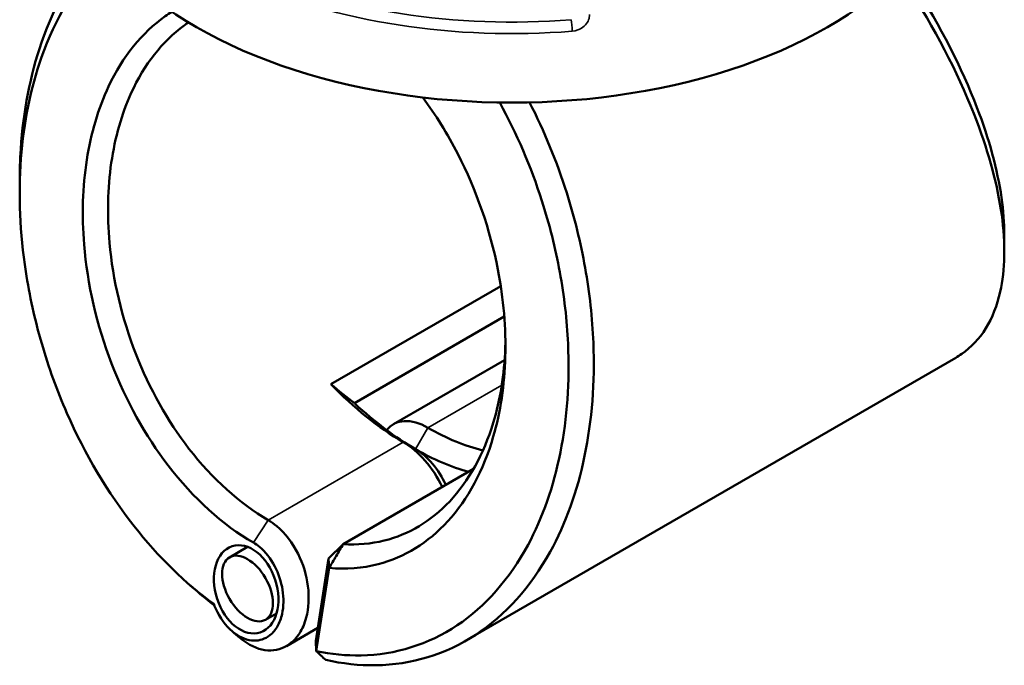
# Model space of a CAD drawing. Header units: millimetres. Extents: x 0 to 926, y 0 to 950.
# Tile 14 of 16: x 671 to 783, y 732 to 806. Entities that reach past the tile are written whole.
import ezdxf

# ---------------------------------------------------------------- set-up
doc = ezdxf.new("R2010")
doc.units = ezdxf.units.MM
doc.layers.add('Visible (ANSI)', color=7, linetype='Continuous', lineweight=50)
doc.layers.add('Visible Narrow (ANSI)', color=7, linetype='Continuous', lineweight=35)

msp = doc.modelspace()

# ---------------------------------------------------------------- linework, layer by layer
at = {"layer": 'Visible (ANSI)'}
for p, q in [((725.453, 775.44), (706.054, 764.24)), ((708.732, 762.061), (725.858, 771.949)), ((777.424, 767.256), (721.558, 735.002)), ((725.891, 766.998), (713.187, 759.663)), ((707.463, 745.98), (722.352, 754.577)), ((705.784, 744.356), (707.463, 745.98)), ((696.54, 745.664), (694.478, 744.474)), ((705.784, 744.356), (704.325, 734.944)), ((705.843, 743.262), (705.784, 744.356)), ((704.371, 733.768), (705.843, 743.262)), ((699.842, 738.079), (698.588, 737.355)), ((704.552, 736.411), (700.98, 734.348)), ((704.325, 734.944), (704.371, 733.768))]:
    msp.add_line(p, q, dxfattribs=at)
for centre, major_axis, start_param, end_param in [((726.741, 825.826), (51, 0), 3.0796893, 6.3450887), ((714.313, 783.358), (15.75, -27.28), 5.1179225, 5.4977871), ((715.728, 784.175), (-16.75, 29.012), 2.0593153, 2.3561945), ((717.142, 752.813), (-3.955, 6.85), 5.4977871, 6.5031065), ((717.142, 784.991), (-15.75, 27.28), 2.3561945, 2.6421871), ((714.313, 751.18), (3.955, -6.85), 1.4340849, 2.3561945), ((715.728, 751.997), (-2.955, 5.118), 4.5289556, 5.4977871), ((715.728, 784.175), (16.75, -29.012), 5.4977871, 5.755615)]:
    msp.add_ellipse(centre, major_axis=major_axis, ratio=0.5773503, start_param=start_param, end_param=end_param, dxfattribs=at)
for centre, major_axis, ratio in [((696.374, 740.823), (1.598, -4.918), 0.6745757), ((696.533, 740.915), (2.055, -3.559), 0.5773503)]:
    msp.add_ellipse(centre, major_axis=major_axis, ratio=ratio, dxfattribs=at)
for points, knots in [([(679.582, 814.616), (676.784, 811.602), (674.539, 807.722), (671.716, 799.532), (670.916, 795.415), (670.627, 791.083), (670.544, 789.836), (670.503, 788.571), (670.504, 787.294)], [0.99498173, 0.99498173, 0.99498173, 0.99498173, 1.36430862, 1.36430862, 1.6699392, 1.6699392, 1.6699392, 1.75788353, 1.75788353, 1.75788353, 1.75788353]), ([(692.676, 739.15), (689.424, 741.501), (686.337, 744.51), (680.579, 751.828), (677.967, 756.224), (674.772, 763.511), (673.805, 766.175), (672.228, 771.595), (671.618, 774.349), (670.529, 781.47), (670.342, 785.827), (670.645, 789.968), (670.948, 794.108), (671.742, 798.032), (674.553, 805.973), (676.831, 809.758), (679.926, 812.913), (680.199, 813.178), (680.477, 813.435)], [-3.038705, -3.038705, -3.038705, -3.038705, -2.7130166, -2.7130166, -2.3600664, -2.3600664, -2.1678181, -2.1678181, -1.9755698, -1.9755698, -1.6699392, -1.6699392, -1.6699392, -1.3643086, -1.3643086, -0.9813053, -0.9813053, -0.9449923, -0.9449923, -0.9449923, -0.9449923]), ([(770.942, 811.139), (771.453, 810.381), (771.951, 809.619), (775.521, 803.979), (778.047, 798.994), (781.265, 790.478), (782.226, 786.857), (782.677, 783.562), (783.128, 780.266), (783.07, 777.298), (782.156, 773.214), (781.606, 771.818), (780.131, 769.439), (779.206, 768.455), (777.889, 767.538), (777.66, 767.393), (777.423, 767.256)], [-2.2690602, -2.2690602, -2.2690602, -2.2690602, -2.2090074, -2.2090074, -1.8262723, -1.8262723, -1.5205589, -1.5205589, -1.5205589, -1.2148456, -1.2148456, -1.0227075, -1.0227075, -0.8305694, -0.8305694, -0.7914863, -0.7914863, -0.7914863, -0.7914863]), ([(782.977, 781.276), (782.978, 782.625), (782.87, 784.056), (782.654, 785.555), (782.195, 788.729), (781.248, 792.207), (778.117, 800.361), (775.678, 805.116), (772.308, 810.393), (771.888, 811.033), (771.459, 811.669)], [1.37617471, 1.37617471, 1.37617471, 1.37617471, 1.52055895, 1.52055895, 1.52055895, 1.8262723, 1.8262723, 2.20900739, 2.20900739, 2.26203207, 2.26203207, 2.26203207, 2.26203207]), ([(687.889, 806.751), (687.634, 806.592), (687.383, 806.425), (684.482, 804.377), (682.261, 801.627), (679.482, 795.735), (678.638, 792.895), (678.164, 789.84), (677.691, 786.785), (677.588, 783.517), (678.234, 775.648), (679.307, 770.996), (682.631, 762.36), (684.847, 758.366), (690.337, 751.215), (693.69, 748.184), (697.201, 746.156)], [-2.3314732, -2.3314732, -2.3314732, -2.3314732, -2.2926481, -2.2926481, -1.8765384, -1.8765384, -1.5707963, -1.5707963, -1.5707963, -1.2650543, -1.2650543, -0.8489446, -0.8489446, -0.4441773, -0.4441773, 0, 0, 0, 0]), ([(698.888, 748.733), (695.631, 750.613), (692.52, 753.413), (687.405, 760.032), (685.327, 763.735), (682.183, 771.778), (681.147, 776.13), (680.481, 783.529), (680.549, 786.614), (680.968, 789.509), (681.386, 792.404), (682.155, 795.106), (684.722, 800.733), (686.795, 803.377), (689.454, 805.307), (689.62, 805.422), (689.787, 805.533)], [0, 0, 0, 0, 0.4441773, 0.4441773, 0.8489446, 0.8489446, 1.2650543, 1.2650543, 1.5707963, 1.5707963, 1.5707963, 1.8765384, 1.8765384, 2.2926481, 2.2926481, 2.3199185, 2.3199185, 2.3199185, 2.3199185]), ([(725.343, 796.392), (727.275, 792.87), (728.902, 789.084), (731.017, 782.502), (731.703, 779.771), (732.705, 774.297), (733.019, 771.555), (733.338, 764.546), (733.043, 760.351), (732.268, 756.465), (731.494, 752.579), (730.242, 749.004), (726.468, 742.008), (723.701, 738.869), (717.193, 734.527), (713.443, 733.353), (707.815, 733.244), (706.099, 733.409), (704.371, 733.768)], [-2.4883943, -2.4883943, -2.4883943, -2.4883943, -2.2090074, -2.2090074, -2.0176398, -2.0176398, -1.8262723, -1.8262723, -1.5205589, -1.5205589, -1.5205589, -1.2148456, -1.2148456, -0.8305694, -0.8305694, -0.4409316, -0.4409316, -0.2749359, -0.2749359, -0.2749359, -0.2749359]), ([(705.461, 732.767), (707.383, 732.332), (709.295, 732.127), (715.27, 732.214), (719.178, 733.404), (725.98, 737.855), (728.886, 741.085), (732.871, 748.316), (734.205, 752.02), (735.04, 756.059), (735.876, 760.097), (736.214, 764.468), (735.923, 771.79), (735.609, 774.66), (734.588, 780.398), (733.88, 783.266), (731.859, 789.643), (730.432, 793.118), (728.751, 796.404)], [0.2632913, 0.2632913, 0.2632913, 0.2632913, 0.4409316, 0.4409316, 0.8305694, 0.8305694, 1.2148456, 1.2148456, 1.5205589, 1.5205589, 1.5205589, 1.8262723, 1.8262723, 2.0176398, 2.0176398, 2.2090074, 2.2090074, 2.4514213, 2.4514213, 2.4514213, 2.4514213]), ([(705.843, 743.262), (707.775, 743.081), (709.667, 743.227), (714.454, 744.473), (717.175, 746.151), (721.708, 751.101), (723.49, 754.414), (725.426, 761.063), (725.889, 764.153), (725.977, 767.38), (726.065, 770.607), (725.777, 773.971), (724.239, 781.881), (722.673, 786.41), (719.376, 792.823), (718.023, 794.992), (716.539, 796.975)], [-2.7820056, -2.7820056, -2.7820056, -2.7820056, -2.5387317, -2.5387317, -2.1338025, -2.1338025, -1.7175085, -1.7175085, -1.4126154, -1.4126154, -1.4126154, -1.1077222, -1.1077222, -0.6920741, -0.6920741, -0.4597159, -0.4597159, -0.4597159, -0.4597159]), ([(725.988, 769.183), (725.984, 768.916), (725.977, 768.65), (725.967, 768.385), (725.857, 765.349), (725.391, 762.454), (723.506, 756.247), (721.798, 753.176), (717.504, 748.615), (714.946, 747.086), (710.644, 746.012), (709.069, 745.875), (707.463, 745.98)], [1.3860034, 1.3860034, 1.3860034, 1.3860034, 1.4126154, 1.4126154, 1.4126154, 1.7175085, 1.7175085, 2.1338025, 2.1338025, 2.5387317, 2.5387317, 2.7570584, 2.7570584, 2.7570584, 2.7570584]), ([(695.641, 735.295), (695.792, 735.165), (695.946, 735.043), (696.989, 734.282), (697.945, 733.909), (699.736, 733.804), (700.573, 734.038), (701.734, 734.863), (702.132, 735.285), (702.462, 735.799), (702.792, 736.313), (703.055, 736.918), (703.521, 738.666), (703.592, 739.916), (703.263, 742.443), (702.878, 743.715), (701.678, 746.13), (700.827, 747.244), (699.551, 748.309), (699.222, 748.54), (698.888, 748.733)], [-3.3438985, -3.3438985, -3.3438985, -3.3438985, -3.2534201, -3.2534201, -2.7386551, -2.7386551, -2.2519338, -2.2519338, -1.947733, -1.947733, -1.947733, -1.6435322, -1.6435322, -1.1568109, -1.1568109, -0.6861967, -0.6861967, -0.1708723, -0.1708723, 0, 0, 0, 0]), ([(697.201, 746.156), (697.437, 746.02), (697.67, 745.858), (698.574, 745.112), (699.186, 744.335), (700.079, 742.616), (700.383, 741.695), (700.683, 739.819), (700.666, 738.866), (700.366, 737.502), (700.186, 737.021), (699.95, 736.608), (699.715, 736.194), (699.423, 735.847), (698.557, 735.158), (697.916, 734.948), (696.53, 734.995), (695.782, 735.28), (694.31, 736.363), (693.604, 737.221), (692.931, 738.528), (692.795, 738.835), (692.676, 739.15)], [0, 0, 0, 0, 0.1708723, 0.1708723, 0.6861967, 0.6861967, 1.1568109, 1.1568109, 1.6435322, 1.6435322, 1.947733, 1.947733, 1.947733, 2.2519338, 2.2519338, 2.7386551, 2.7386551, 3.2534201, 3.2534201, 3.832456, 3.832456, 4.000852, 4.000852, 4.000852, 4.000852]), ([(705.843, 743.262), (706.112, 743.715), (706.382, 744.167), (706.922, 745.073), (707.192, 745.527), (707.463, 745.98)], [-0.31746243, -0.31746243, -0.31746243, -0.31746243, -0.15890711, -0.15890711, 0, 0, 0, 0]), ([(705.461, 732.767), (705.28, 732.934), (705.098, 733.1), (704.735, 733.433), (704.553, 733.601), (704.371, 733.768)], [-0.26029679, -0.26029679, -0.26029679, -0.26029679, -0.13020283, -0.13020283, 0, 0, 0, 0])]:
    msp.add_open_spline(points, degree=3, knots=knots, dxfattribs=at)
for points in [[(670.503, 786.099), (670.504, 786.496), (670.504, 786.895), (670.504, 787.294)], [(782.978, 781.275), (782.978, 780.646), (782.978, 780.016), (782.978, 779.387)], [(706.054, 764.24), (706.932, 763.489), (707.829, 762.762), (708.732, 762.061)], [(690.864, 740.52), (690.572, 740.772), (690.279, 741.024), (689.987, 741.275)], [(690.865, 740.521), (691.48, 739.991), (692.104, 739.484), (692.734, 739)], [(695.641, 735.295), (695.349, 735.546), (695.056, 735.798), (694.762, 736.05)]]:
    msp.add_open_spline(points, degree=3, dxfattribs=at)
msp.add_rational_spline([(708.798, 762.019), (708.765, 762.04), (708.732, 762.061)], [2.37904121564, 2.38161535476, 2.38418719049], degree=2, dxfattribs=at)
at = {"layer": 'Visible Narrow (ANSI)'}
for p, q in [((717.142, 759.272), (725.567, 764.136)), ((715.728, 756.822), (717.142, 759.272)), ((714.313, 757.639), (698.888, 748.733)), ((715.728, 756.822), (714.313, 757.639)), ((697.201, 746.156), (698.888, 748.733))]:
    msp.add_line(p, q, dxfattribs=at)
for centre, major_axis, ratio, start_param, end_param in [((726.741, 833.991), (-49.209, 0), 0.5773503, 0.9096795, 1.7083144), ((726.741, 833.246), (50.205, 0), 0.5773503, 4.0512721, 4.8499071), ((733.487, 805.032), (-0.08, 0.997), 0.1119295, 4.1796972, 5.663227)]:
    msp.add_ellipse(centre, major_axis=major_axis, ratio=ratio, start_param=start_param, end_param=end_param, dxfattribs=at)
msp.add_open_spline([(733.623, 804.534), (734.055, 804.568), (734.484, 804.727), (735.046, 805.145), (735.23, 805.346), (735.464, 805.739), (735.535, 805.921), (735.596, 806.22), (735.606, 806.336), (735.603, 806.451)], degree=3, knots=[-0.31481094, -0.31481094, -0.31481094, -0.31481094, -0.18655676, -0.18655676, -0.10364264, -0.10364264, -0.03986256, -0.03986256, 0, 0, 0, 0], dxfattribs=at)

doc.saveas('drawing.dxf')
